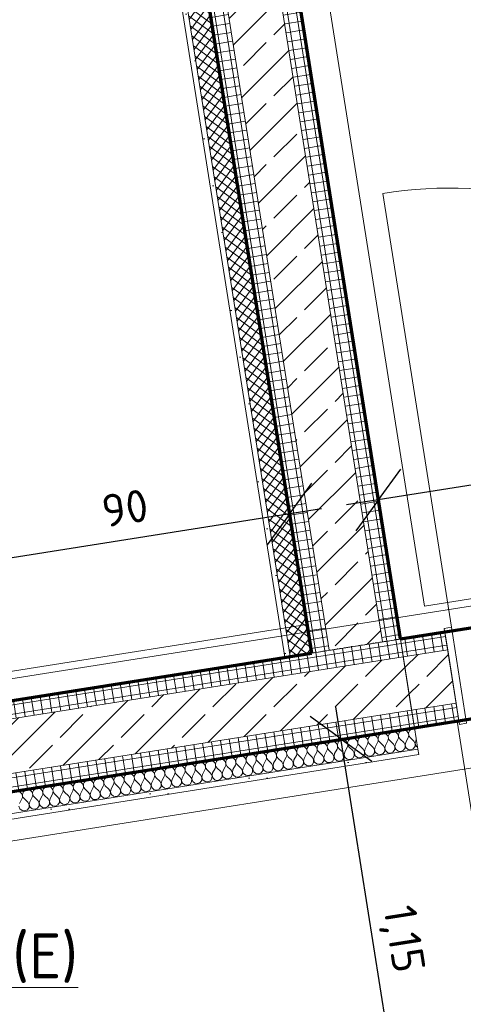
# Model space of a CAD drawing. Header units: millimetres. Extents: x 1523 to 75153, y -41886 to 10268.
# Tile 42 of 54: x 56188 to 57420, y -14615 to -11880. Entities that reach past the tile are written whole.
import ezdxf

# ---------------------------------------------------------------- set-up
doc = ezdxf.new("R2010")
doc.units = ezdxf.units.MM
for name, pattern in [('CAx_nichtHalbton', [20001.0584, 10000, -0.5292, 10000, -0.5292]), ('IMPORT-STRICHPUNKT _7_', [20, 10, -5, 0, -5]), ('Verdeckt 2x', [3.572, 2.3813, -1.1907])]:
    doc.linetypes.add(name, pattern=pattern)
for name, color, linetype, lineweight, true_color in [('10 VSI--Wärmeschutz _veritkal_', 7, 'Continuous', 13, 0x656565), ('90 A--Achsraster _1_50_', 7, 'IMPORT-STRICHPUNKT _7_', 13, 0x656565), ('Neubau_10 A--Wand innen _tragend_', 7, 'Continuous', 13, 0x656565), ('Neubau_10 VSI--Wärmeschutz _veritkal_', 7, 'Continuous', 13, 0x656565), ('Neubau_20 A--Gründungsbelag', 7, 'Continuous', 13, 0x656565), ('Sockelbeschichtung Sprühnebel', 7, 'Continuous', 13, 0x656565), ('Xref_706_5_--_ÜP_-1_000_16_Übersichtsplan UG_IFC 2025_01_13_dwg', 7, 'Continuous', 13, 0x767676), ('XX', 7, 'Continuous', 18, 0x804040)]:
    doc.layers.add(name, color=color, linetype=linetype, lineweight=lineweight, true_color=true_color)
for name, color, linetype, lineweight in [('Ax-50_BM-Bem', 7, 'Continuous', 9), ('Ax_BM-Bem', 7, 'Continuous', 9), ('M-EQPM-___-IDEN', 7, 'Continuous', 9)]:
    doc.layers.add(name, color=color, linetype=linetype, lineweight=lineweight)
doc.styles.add('ISOCPEUR', font='isocpeur.ttf', dxfattribs={"height": 125})
doc.styles.add('ISOCPEUR_2', font='isocpeur.ttf', dxfattribs={"height": 90})
doc.dimstyles.new('KI_1_8_mm_Isocpeur__cm_m__Aufrundung_auf_5_mm_ELT_Gesamtbemaßung', dxfattribs={"dimscale": 304.8, "dimtxt": 89.638306, "dimasz": 0.492126, "dimexe": 0.295276, "dimexo": 0.0625, "dimgap": 0.049213, "dimtad": 1, "dimlfac": 0.001, "dimrnd": 0.005, "dimzin": 0, "dimdsep": 46, "dimtxsty": 'ISOCPEUR_2', "dimblk1": 'OBLIQUE', "dimblk2": 'OBLIQUE', "dimsah": 1, "dimcen": 0.09, "dimdle": 0.295276, "dimadec": 0, "dimazin": 0, "dimtfac": 1, "dimtdec": 4, "dimtix": 1, "dimtmove": 0, "dimatfit": 3, "dimfxl": 0.984252, "dimfxlon": 1, "dimtvp": 1, "dimtfill": 1, "dimtolj": 1, "dimtzin": 0, "dimlwd": 25, "dimlwe": 25, "dimarcsym": 2})
doc.dimstyles.new('KI_1_8_mm_Isocpeur__cm_m__Aufrundung_auf_5_mm_ELT_Gesamtbemaßung_1', dxfattribs={"dimscale": 304.8, "dimtxt": 89.638306, "dimasz": 0.492126, "dimexe": 0.295276, "dimexo": 0.0625, "dimgap": 0.049213, "dimtad": 1, "dimdec": 1, "dimlfac": 0.1, "dimrnd": 0.5, "dimdsep": 46, "dimtxsty": 'ISOCPEUR_2', "dimblk1": 'OBLIQUE', "dimblk2": 'OBLIQUE', "dimsah": 1, "dimcen": 0.09, "dimdle": 0.295276, "dimadec": 0, "dimazin": 0, "dimtfac": 1, "dimtdec": 4, "dimtix": 1, "dimtmove": 0, "dimatfit": 3, "dimfxl": 0.984252, "dimfxlon": 1, "dimtvp": 1, "dimtfill": 1, "dimtolj": 1, "dimtzin": 0, "dimlwd": 25, "dimlwe": 25, "dimarcsym": 2})
pattern_1 = [(5.336, (0, 0), (-2.324905, 24.891662), []), (95.336, (0, 0), (24.891662, 2.324905), [])]
pattern_2 = [(95.336, (0, 0), (24.891662, 2.324905), []), (185.336, (0, 0), (-2.324905, 24.891662), [])]
pattern_3 = [(131.336, (0, 0), (90.1019, 79.25683), []), (131.336, (-45.05, -39.63), (90.1019, 79.25683), [90, -30])]
pattern_4 = [(86.336, (0, 0), (-86.42598, 5.53439), [0, -50]), (86.336, (-41.615, 27.72), (-86.42598, 5.53439), [0, -50])]

# ---------------------------------------------------------------- blocks, each defined once
blk = doc.blocks.new('Xref_706_5_--_ÜP_-1_000_11_Übersichtsplan UG_IFC 2024_09_30_dwg__X372-41959944-SuD_-1UG gesamt Plot  - Blatt 2')
at = {"layer": 'Neubau_10 A--Wand innen _tragend_', "color": 9, "true_color": 0xcbcbcb, "flags": 128}
for points in [[(10191.6, -33729), (10191.3, -33729.7), (10191, -33733.6), (10191.7, -33737.5), (10193.4, -33741), (10196.1, -33743.9), (10199.4, -33746), (10203.2, -33747.1), (10207.2, -33747.1), (10211, -33746), (10214.3, -33744)], [(10215.7, -33772.5), (10212.3, -33774.6), (10208.5, -33775.6), (10204.6, -33775.6), (10200.8, -33774.5), (10197.4, -33772.5), (10194.8, -33769.5), (10193, -33766), (10192.3, -33762.1), (10192.7, -33758.2), (10194.1, -33754.5), (10196.4, -33751.4), (10199.6, -33749), (10203.3, -33747.6), (10207.2, -33747.2), (10211.1, -33747.9), (10214.6, -33749.7), (10226.4, -33757.7), (10233.8, -33760.1), (10241.4, -33758.3), (10246.9, -33752.8), (10248.7, -33745.2), (10246.2, -33737.8), (10240.2, -33732.8), (10232.5, -33731.7), (10225.3, -33734.9), (10214.3, -33744)], [(10243.3, -33726.6), (10240.1, -33729.8), (10232.5, -33731.6), (10225.1, -33729.1), (10222.7, -33727.6)], [(10217, -33801), (10213.6, -33803.1), (10209.8, -33804.2), (10205.9, -33804.2), (10202.1, -33803.1), (10198.8, -33801), (10196.1, -33798.1), (10194.3, -33794.6), (10193.6, -33790.7), (10194, -33786.8), (10195.4, -33783.1), (10197.8, -33779.9), (10200.9, -33777.5), (10204.6, -33776.1), (10208.5, -33775.7), (10212.4, -33776.5), (10215.9, -33778.2), (10227.7, -33786.2), (10235.1, -33788.7), (10242.7, -33786.9), (10248.3, -33781.4), (10250, -33773.7), (10247.6, -33766.3), (10241.6, -33761.4), (10233.8, -33760.3), (10226.7, -33763.4), (10215.7, -33772.5)], [(10218.3, -33829.6), (10215, -33831.6), (10211.2, -33832.7), (10207.2, -33832.7), (10203.4, -33831.6), (10200.1, -33829.5), (10197.4, -33826.6), (10195.7, -33823.1), (10195, -33819.2), (10195.3, -33815.3), (10196.7, -33811.6), (10199.1, -33808.5), (10202.2, -33806.1), (10205.9, -33804.7), (10209.8, -33804.3), (10213.7, -33805), (10217.3, -33806.7), (10229.1, -33814.8), (10236.5, -33817.2), (10244.1, -33815.4), (10249.6, -33809.9), (10251.4, -33802.3), (10248.9, -33794.9), (10242.9, -33789.9), (10235.2, -33788.8), (10228, -33791.9), (10217, -33801)], [(10219.6, -33858.1), (10216.3, -33860.2), (10212.5, -33861.2), (10208.6, -33861.2), (10204.8, -33860.2), (10201.4, -33858.1), (10198.8, -33855.2), (10197, -33851.6), (10196.3, -33847.8), (10196.6, -33843.8), (10198.1, -33840.2), (10200.4, -33837), (10203.6, -33834.6), (10207.2, -33833.2), (10211.2, -33832.8), (10215, -33833.5), (10218.6, -33835.3), (10230.4, -33843.3), (10237.8, -33845.8), (10245.4, -33844), (10250.9, -33838.4), (10252.7, -33830.8), (10250.2, -33823.4), (10244.2, -33818.4), (10236.5, -33817.3), (10229.3, -33820.5), (10218.3, -33829.6)], [(10221, -33886.7), (10217.6, -33888.7), (10213.8, -33889.8), (10209.9, -33889.8), (10206.1, -33888.7), (10202.7, -33886.6), (10200.1, -33883.7), (10198.3, -33880.2), (10197.6, -33876.3), (10198, -33872.4), (10199.4, -33868.7), (10201.8, -33865.6), (10204.9, -33863.2), (10208.6, -33861.7), (10212.5, -33861.4), (10216.4, -33862.1), (10219.9, -33863.8), (10231.7, -33871.9), (10239.1, -33874.3), (10246.7, -33872.5), (10252.2, -33867), (10254, -33859.4), (10251.5, -33852), (10245.5, -33847), (10237.8, -33845.9), (10230.7, -33849), (10219.6, -33858.1)], [(10221, -33886.7), (10232, -33877.6), (10239.1, -33874.4), (10246.9, -33875.5), (10252.9, -33880.5), (10255.4, -33887.9), (10253.6, -33895.5), (10248.1, -33901), (10240.5, -33902.8), (10233.1, -33900.4), (10221.2, -33892.4), (10217.7, -33890.6), (10213.8, -33889.9), (10209.9, -33890.3), (10206.2, -33891.7), (10203.1, -33894.1), (10200.7, -33897.2), (10199.3, -33900.9), (10198.9, -33904.8), (10199.7, -33908.7), (10201.4, -33912.2), (10204.1, -33915.2), (10207.4, -33917.2), (10211.2, -33918.3), (10215.2, -33918.3), (10218.9, -33917.3), (10222.3, -33915.2)], [(10222.3, -33915.2), (10233.3, -33906.1), (10240.5, -33903), (10248.2, -33904.1), (10254.2, -33909), (10256.7, -33916.5), (10254.9, -33924.1), (10249.4, -33929.6), (10241.8, -33931.4), (10234.4, -33928.9), (10222.6, -33920.9), (10219, -33919.2), (10215.2, -33918.4), (10211.2, -33918.8), (10207.6, -33920.3), (10204.4, -33922.6), (10202.1, -33925.8), (10200.6, -33929.5), (10200.3, -33933.4), (10201, -33937.3), (10202.8, -33940.8), (10205.4, -33943.7), (10208.8, -33945.8), (10212.5, -33946.9), (10216.5, -33946.9), (10220.3, -33945.8), (10223.6, -33943.7)], [(10225, -33972.3), (10221.6, -33974.3), (10217.8, -33975.4), (10213.9, -33975.4), (10210.1, -33974.3), (10206.7, -33972.2), (10204.1, -33969.3), (10202.3, -33965.8), (10201.6, -33961.9), (10202, -33958), (10203.4, -33954.3), (10205.8, -33951.2), (10208.9, -33948.8), (10212.6, -33947.4), (10216.5, -33947), (10220.4, -33947.7), (10223.9, -33949.4), (10235.7, -33957.5), (10243.1, -33959.9), (10250.7, -33958.1), (10256.2, -33952.6), (10258, -33945), (10255.5, -33937.6), (10249.5, -33932.6), (10241.8, -33931.5), (10234.7, -33934.6), (10223.6, -33943.7)], [(10226.3, -34000.8), (10222.9, -34002.9), (10219.1, -34004), (10215.2, -34003.9), (10211.4, -34002.9), (10208.1, -34000.8), (10205.4, -33997.9), (10203.7, -33994.3), (10202.9, -33990.5), (10203.3, -33986.5), (10204.7, -33982.9), (10207.1, -33979.7), (10210.2, -33977.3), (10213.9, -33975.9), (10217.8, -33975.5), (10221.7, -33976.2), (10225.2, -33978), (10237, -33986), (10244.5, -33988.5), (10252.1, -33986.7), (10257.6, -33981.1), (10259.3, -33973.5), (10256.9, -33966.1), (10250.9, -33961.1), (10243.1, -33960), (10236, -33963.2), (10225, -33972.3)], [(10227.6, -34029.4), (10224.3, -34031.4), (10220.5, -34032.5), (10216.5, -34032.5), (10212.7, -34031.4), (10209.4, -34029.3), (10206.7, -34026.4), (10205, -34022.9), (10204.3, -34019), (10204.6, -34015.1), (10206, -34011.4), (10208.4, -34008.3), (10211.6, -34005.9), (10215.2, -34004.4), (10219.2, -34004.1), (10223, -34004.8), (10226.6, -34006.5), (10238.4, -34014.6), (10245.8, -34017), (10253.4, -34015.2), (10258.9, -34009.7), (10260.7, -34002.1), (10258.2, -33994.7), (10252.2, -33989.7), (10244.5, -33988.6), (10237.3, -33991.7), (10226.3, -34000.8)], [(10229, -34057.9), (10225.6, -34060), (10221.8, -34061), (10217.9, -34061), (10214.1, -34059.9), (10210.7, -34057.9), (10208.1, -34054.9), (10206.3, -34051.4), (10205.6, -34047.5), (10206, -34043.6), (10207.4, -34039.9), (10209.7, -34036.8), (10212.9, -34034.4), (10216.6, -34033), (10220.5, -34032.6), (10224.4, -34033.3), (10227.9, -34035.1), (10239.7, -34043.1), (10247.1, -34045.6), (10254.7, -34043.7), (10260.2, -34038.2), (10262, -34030.6), (10259.5, -34023.2), (10253.5, -34018.2), (10245.8, -34017.1), (10238.6, -34020.3), (10227.6, -34029.4)], [(10230.3, -34086.4), (10226.9, -34088.5), (10223.1, -34089.6), (10219.2, -34089.6), (10215.4, -34088.5), (10212.1, -34086.4), (10209.4, -34083.5), (10207.6, -34080), (10206.9, -34076.1), (10207.3, -34072.2), (10208.7, -34068.5), (10211.1, -34065.3), (10214.2, -34063), (10217.9, -34061.5), (10221.8, -34061.1), (10225.7, -34061.9), (10229.2, -34063.6), (10241, -34071.6), (10248.4, -34074.1), (10256, -34072.3), (10261.6, -34066.8), (10263.3, -34059.2), (10260.9, -34051.8), (10254.9, -34046.8), (10247.1, -34045.7), (10240, -34048.8), (10229, -34057.9)], [(10231.6, -34115), (10228.3, -34117), (10224.5, -34118.1), (10220.5, -34118.1), (10216.7, -34117), (10213.4, -34114.9), (10210.7, -34112), (10209, -34108.5), (10208.3, -34104.6), (10208.6, -34100.7), (10210, -34097), (10212.4, -34093.9), (10215.5, -34091.5), (10219.2, -34090.1), (10223.1, -34089.7), (10227, -34090.4), (10230.6, -34092.1), (10242.4, -34100.2), (10249.8, -34102.6), (10257.4, -34100.8), (10262.9, -34095.3), (10264.7, -34087.7), (10262.2, -34080.3), (10256.2, -34075.3), (10248.5, -34074.2), (10241.3, -34077.3), (10230.3, -34086.4)], [(10232.9, -34143.5), (10229.6, -34145.6), (10225.8, -34146.7), (10221.9, -34146.6), (10218.1, -34145.6), (10214.7, -34143.5), (10212.1, -34140.6), (10210.3, -34137), (10209.6, -34133.2), (10209.9, -34129.2), (10211.4, -34125.6), (10213.7, -34122.4), (10216.9, -34120), (10220.5, -34118.6), (10224.5, -34118.2), (10228.3, -34118.9), (10231.9, -34120.7), (10243.7, -34128.7), (10251.1, -34131.2), (10258.7, -34129.4), (10264.2, -34123.8), (10266, -34116.2), (10263.5, -34108.8), (10257.5, -34103.8), (10249.8, -34102.7), (10242.6, -34105.9), (10231.6, -34115)], [(10234.3, -34172.1), (10230.9, -34174.1), (10227.1, -34175.2), (10223.2, -34175.2), (10219.4, -34174.1), (10216, -34172), (10213.4, -34169.1), (10211.6, -34165.6), (10210.9, -34161.7), (10211.3, -34157.8), (10212.7, -34154.1), (10215.1, -34151), (10218.2, -34148.6), (10221.9, -34147.1), (10225.8, -34146.8), (10229.7, -34147.5), (10233.2, -34149.2), (10245, -34157.3), (10252.4, -34159.7), (10260, -34157.9), (10265.5, -34152.4), (10267.3, -34144.8), (10264.8, -34137.4), (10258.8, -34132.4), (10251.1, -34131.3), (10244, -34134.4), (10232.9, -34143.5)], [(10235.6, -34200.6), (10232.2, -34202.7), (10228.5, -34203.7), (10224.5, -34203.7), (10220.7, -34202.6), (10217.4, -34200.6), (10214.7, -34197.6), (10213, -34194.1), (10212.2, -34190.2), (10212.6, -34186.3), (10214, -34182.6), (10216.4, -34179.5), (10219.5, -34177.1), (10223.2, -34175.7), (10227.1, -34175.3), (10231, -34176), (10234.5, -34177.8), (10246.4, -34185.8), (10253.8, -34188.3), (10261.4, -34186.4), (10266.9, -34180.9), (10268.7, -34173.3), (10266.2, -34165.9), (10260.2, -34160.9), (10252.4, -34159.8), (10245.3, -34163), (10234.3, -34172.1)], [(10235.6, -34200.6), (10246.6, -34191.5), (10253.8, -34188.4), (10261.5, -34189.5), (10267.5, -34194.5), (10270, -34201.9), (10268.2, -34209.5), (10262.7, -34215), (10255.1, -34216.8), (10247.7, -34214.3), (10235.9, -34206.3), (10232.3, -34204.6), (10228.5, -34203.8), (10224.5, -34204.2), (10220.9, -34205.7), (10217.7, -34208), (10215.4, -34211.2), (10213.9, -34214.9), (10213.6, -34218.8), (10214.3, -34222.7), (10216.1, -34226.2), (10218.7, -34229.1), (10222.1, -34231.2), (10225.8, -34232.3), (10229.8, -34232.3), (10233.6, -34231.2), (10236.9, -34229.1)], [(10236.9, -34229.1), (10248, -34220), (10255.1, -34216.9), (10262.8, -34218), (10268.8, -34223), (10271.3, -34230.4), (10269.5, -34238), (10264, -34243.5), (10256.4, -34245.3), (10249, -34242.9), (10237.2, -34234.8), (10233.7, -34233.1), (10229.8, -34232.4), (10225.9, -34232.8), (10222.2, -34234.2), (10219.1, -34236.6), (10216.7, -34239.7), (10215.3, -34243.4), (10214.9, -34247.3), (10215.6, -34251.2), (10217.4, -34254.7), (10220, -34257.6), (10223.4, -34259.7), (10227.2, -34260.8), (10231.1, -34260.8), (10234.9, -34259.7), (10238.3, -34257.7)], [(10239.6, -34286.2), (10236.2, -34288.3), (10232.4, -34289.4), (10228.5, -34289.3), (10224.7, -34288.3), (10221.4, -34286.2), (10218.7, -34283.3), (10217, -34279.7), (10216.2, -34275.9), (10216.6, -34271.9), (10218, -34268.3), (10220.4, -34265.1), (10223.5, -34262.7), (10227.2, -34261.3), (10231.1, -34260.9), (10235, -34261.6), (10238.5, -34263.4), (10250.3, -34271.4), (10257.8, -34273.9), (10265.4, -34272.1), (10270.9, -34266.5), (10272.6, -34258.9), (10270.2, -34251.5), (10264.2, -34246.5), (10256.4, -34245.4), (10249.3, -34248.6), (10238.3, -34257.7)], [(10240.9, -34314.8), (10237.6, -34316.8), (10233.8, -34317.9), (10229.8, -34317.9), (10226, -34316.8), (10222.7, -34314.7), (10220, -34311.8), (10218.3, -34308.3), (10217.6, -34304.4), (10217.9, -34300.5), (10219.3, -34296.8), (10221.7, -34293.7), (10224.9, -34291.3), (10228.5, -34289.8), (10232.5, -34289.5), (10236.3, -34290.2), (10239.9, -34291.9), (10251.7, -34300), (10259.1, -34302.4), (10266.7, -34300.6), (10272.2, -34295.1), (10274, -34287.5), (10271.5, -34280.1), (10265.5, -34275.1), (10257.8, -34274), (10250.6, -34277.1), (10239.6, -34286.2)], [(10242.3, -34343.3), (10238.9, -34345.4), (10235.1, -34346.4), (10231.2, -34346.4), (10227.4, -34345.3), (10224, -34343.3), (10221.4, -34340.4), (10219.6, -34336.8), (10218.9, -34332.9), (10219.3, -34329), (10220.7, -34325.3), (10223, -34322.2), (10226.2, -34319.8), (10229.9, -34318.4), (10233.8, -34318), (10237.7, -34318.7), (10241.2, -34320.5), (10253, -34328.5), (10260.4, -34331), (10268, -34329.1), (10273.5, -34323.6), (10275.3, -34316), (10272.8, -34308.6), (10266.8, -34303.6), (10259.1, -34302.5), (10251.9, -34305.7), (10240.9, -34314.8)], [(10243.6, -34371.8), (10240.2, -34373.9), (10236.4, -34375), (10232.5, -34375), (10228.7, -34373.9), (10225.4, -34371.8), (10222.7, -34368.9), (10220.9, -34365.4), (10220.2, -34361.5), (10220.6, -34357.6), (10222, -34353.9), (10224.4, -34350.7), (10227.5, -34348.4), (10231.2, -34346.9), (10235.1, -34346.6), (10239, -34347.3), (10242.5, -34349), (10254.3, -34357), (10261.7, -34359.5), (10269.3, -34357.7), (10274.9, -34352.2), (10276.6, -34344.6), (10274.2, -34337.2), (10268.2, -34332.2), (10260.4, -34331.1), (10253.3, -34334.2), (10242.3, -34343.3)], [(10244.9, -34400.4), (10241.6, -34402.4), (10237.8, -34403.5), (10233.8, -34403.5), (10230, -34402.4), (10226.7, -34400.3), (10224, -34397.4), (10222.3, -34393.9), (10221.6, -34390), (10221.9, -34386.1), (10223.3, -34382.4), (10225.7, -34379.3), (10228.8, -34376.9), (10232.5, -34375.5), (10236.4, -34375.1), (10240.3, -34375.8), (10243.9, -34377.5), (10255.7, -34385.6), (10263.1, -34388), (10270.7, -34386.2), (10276.2, -34380.7), (10278, -34373.1), (10275.5, -34365.7), (10269.5, -34360.7), (10261.8, -34359.6), (10254.6, -34362.7), (10243.6, -34371.8)], [(10246.2, -34428.9), (10242.9, -34431), (10239.1, -34432.1), (10235.2, -34432.1), (10231.4, -34431), (10228, -34428.9), (10225.4, -34426), (10223.6, -34422.4), (10222.9, -34418.6), (10223.2, -34414.6), (10224.7, -34411), (10227, -34407.8), (10230.2, -34405.4), (10233.8, -34404), (10237.8, -34403.6), (10241.6, -34404.3), (10245.2, -34406.1), (10257, -34414.1), (10264.4, -34416.6), (10272, -34414.8), (10277.5, -34409.2), (10279.3, -34401.6), (10276.8, -34394.2), (10270.8, -34389.2), (10263.1, -34388.2), (10255.9, -34391.3), (10244.9, -34400.4)], [(10247.6, -34457.5), (10244.2, -34459.5), (10240.4, -34460.6), (10236.5, -34460.6), (10232.7, -34459.5), (10229.3, -34457.4), (10226.7, -34454.5), (10224.9, -34451), (10224.2, -34447.1), (10224.6, -34443.2), (10226, -34439.5), (10228.4, -34436.4), (10231.5, -34434), (10235.2, -34432.5), (10239.1, -34432.2), (10243, -34432.9), (10246.5, -34434.6), (10258.3, -34442.7), (10265.7, -34445.1), (10273.3, -34443.3), (10278.8, -34437.8), (10280.6, -34430.2), (10278.1, -34422.8), (10272.1, -34417.8), (10264.4, -34416.7), (10257.3, -34419.8), (10246.2, -34428.9)], [(10248.9, -34486), (10245.6, -34488.1), (10241.8, -34489.1), (10237.8, -34489.1), (10234, -34488), (10230.7, -34486), (10228, -34483.1), (10226.3, -34479.5), (10225.5, -34475.7), (10225.9, -34471.7), (10227.3, -34468), (10229.7, -34464.9), (10232.8, -34462.5), (10236.5, -34461.1), (10240.4, -34460.7), (10244.3, -34461.4), (10247.8, -34463.2), (10259.7, -34471.2), (10267.1, -34473.7), (10274.7, -34471.9), (10280.2, -34466.3), (10282, -34458.7), (10279.5, -34451.3), (10273.5, -34446.3), (10265.7, -34445.2), (10258.6, -34448.4), (10247.6, -34457.5)], [(10250.2, -34514.5), (10246.9, -34516.6), (10243.1, -34517.7), (10239.1, -34517.7), (10235.4, -34516.6), (10232, -34514.5), (10229.4, -34511.6), (10227.6, -34508.1), (10226.9, -34504.2), (10227.2, -34500.3), (10228.7, -34496.6), (10231, -34493.4), (10234.2, -34491.1), (10237.8, -34489.6), (10241.8, -34489.3), (10245.6, -34490), (10249.2, -34491.7), (10261, -34499.7), (10268.4, -34502.2), (10276, -34500.4), (10281.5, -34494.9), (10283.3, -34487.3), (10280.8, -34479.9), (10274.8, -34474.9), (10267.1, -34473.8), (10259.9, -34476.9), (10248.9, -34486)], [(10250.2, -34514.5), (10261.3, -34505.4), (10268.4, -34502.3), (10276.1, -34503.4), (10282.1, -34508.4), (10284.6, -34515.8), (10282.8, -34523.4), (10277.3, -34528.9), (10269.7, -34530.7), (10262.3, -34528.3), (10250.5, -34520.3), (10247, -34518.5), (10243.1, -34517.8), (10239.2, -34518.2), (10235.5, -34519.6), (10232.4, -34522), (10230, -34525.1), (10228.6, -34528.8), (10228.2, -34532.7), (10228.9, -34536.6), (10230.7, -34540.1), (10233.3, -34543), (10236.7, -34545.1), (10240.5, -34546.2), (10244.4, -34546.2), (10248.2, -34545.1), (10251.6, -34543.1)], [(10251.6, -34543.1), (10262.6, -34534), (10269.7, -34530.9), (10277.5, -34531.9), (10283.5, -34536.9), (10285.9, -34544.3), (10284.2, -34551.9), (10278.7, -34557.5), (10271.1, -34559.3), (10263.6, -34556.8), (10251.8, -34548.8), (10248.3, -34547), (10244.4, -34546.3), (10240.5, -34546.7), (10236.8, -34548.1), (10233.7, -34550.5), (10231.3, -34553.7), (10229.9, -34557.3), (10229.5, -34561.3), (10230.3, -34565.1), (10232, -34568.7), (10234.7, -34571.6), (10238, -34573.7), (10241.8, -34574.8), (10245.7, -34574.8), (10249.5, -34573.7), (10252.9, -34571.6)], [(10254.2, -34600.2), (10250.9, -34602.2), (10247.1, -34603.3), (10243.1, -34603.3), (10239.3, -34602.2), (10236, -34600.1), (10233.3, -34597.2), (10231.6, -34593.7), (10230.9, -34589.8), (10231.2, -34585.9), (10232.6, -34582.2), (10235, -34579.1), (10238.2, -34576.7), (10241.8, -34575.2), (10245.8, -34574.9), (10249.6, -34575.6), (10253.2, -34577.3), (10265, -34585.4), (10272.4, -34587.8), (10280, -34586), (10285.5, -34580.5), (10287.3, -34572.9), (10284.8, -34565.5), (10278.8, -34560.5), (10271.1, -34559.4), (10263.9, -34562.5), (10252.9, -34571.6)], [(10255.6, -34628.7), (10252.2, -34630.8), (10248.4, -34631.8), (10244.5, -34631.8), (10240.7, -34630.7), (10237.3, -34628.7), (10234.7, -34625.8), (10232.9, -34622.2), (10232.2, -34618.4), (10232.6, -34614.4), (10234, -34610.8), (10236.3, -34607.6), (10239.5, -34605.2), (10243.2, -34603.8), (10247.1, -34603.4), (10251, -34604.1), (10254.5, -34605.9), (10266.3, -34613.9), (10273.7, -34616.4), (10281.3, -34614.6), (10286.8, -34609), (10288.6, -34601.4), (10286.1, -34594), (10280.1, -34589), (10272.4, -34587.9), (10265.2, -34591.1), (10254.2, -34600.2)], [(10256.9, -34657.2), (10253.5, -34659.3), (10249.7, -34660.4), (10245.8, -34660.4), (10242, -34659.3), (10238.7, -34657.2), (10236, -34654.3), (10234.2, -34650.8), (10233.5, -34646.9), (10233.9, -34643), (10235.3, -34639.3), (10237.7, -34636.1), (10240.8, -34633.8), (10244.5, -34632.3), (10248.4, -34632), (10252.3, -34632.7), (10255.8, -34634.4), (10267.6, -34642.4), (10275, -34644.9), (10282.6, -34643.1), (10288.2, -34637.6), (10289.9, -34630), (10287.5, -34622.6), (10281.5, -34617.6), (10273.7, -34616.5), (10266.6, -34619.6), (10255.6, -34628.7)], [(10259.5, -34714.3), (10256.2, -34716.4), (10252.4, -34717.5), (10248.5, -34717.5), (10244.7, -34716.4), (10241.3, -34714.3), (10238.7, -34711.4), (10236.9, -34707.8), (10236.2, -34704), (10236.5, -34700), (10238, -34696.4), (10240.3, -34693.2), (10243.5, -34690.8), (10247.1, -34689.4), (10251.1, -34689), (10254.9, -34689.7), (10258.5, -34691.5), (10270.3, -34699.5), (10277.7, -34702), (10285.3, -34700.2), (10290.8, -34694.6), (10292.6, -34687), (10290.1, -34679.6), (10284.1, -34674.6), (10276.4, -34673.6), (10269.2, -34676.7), (10258.2, -34685.8), (10254.9, -34687.9), (10251.1, -34688.9), (10247.1, -34688.9), (10243.3, -34687.8), (10240, -34685.8), (10237.3, -34682.8), (10235.6, -34679.3), (10234.9, -34675.4), (10235.2, -34671.5), (10236.6, -34667.8), (10239, -34664.7), (10242.1, -34662.3), (10245.8, -34660.9), (10249.7, -34660.5), (10253.6, -34661.2), (10257.2, -34663), (10269, -34671), (10276.4, -34673.4), (10284, -34671.6), (10289.5, -34666.1), (10291.3, -34658.5), (10288.8, -34651.1), (10282.8, -34646.1), (10275.1, -34645), (10267.9, -34648.2), (10256.9, -34657.2)], [(10260.9, -34742.9), (10257.5, -34744.9), (10253.7, -34746), (10249.8, -34746), (10246, -34744.9), (10242.6, -34742.8), (10240, -34739.9), (10238.2, -34736.4), (10237.5, -34732.5), (10237.9, -34728.6), (10239.3, -34724.9), (10241.7, -34721.8), (10244.8, -34719.4), (10248.5, -34718), (10252.4, -34717.6), (10256.3, -34718.3), (10259.8, -34720), (10271.6, -34728.1), (10279, -34730.5), (10286.6, -34728.7), (10292.1, -34723.2), (10293.9, -34715.6), (10291.4, -34708.2), (10285.4, -34703.2), (10277.7, -34702.1), (10270.6, -34705.2), (10259.5, -34714.3)], [(10260.9, -34742.9), (10271.9, -34733.8), (10279, -34730.6), (10286.8, -34731.7), (10292.8, -34736.7), (10295.3, -34744.1), (10293.5, -34751.7), (10288, -34757.3), (10280.4, -34759.1), (10273, -34756.6), (10261.1, -34748.6), (10257.6, -34746.8), (10253.7, -34746.1), (10249.8, -34746.5), (10246.1, -34747.9), (10243, -34750.3), (10240.6, -34753.5), (10239.2, -34757.1), (10238.8, -34761.1), (10239.6, -34764.9), (10241.3, -34768.5), (10244, -34771.4), (10247.3, -34773.5), (10251.1, -34774.5), (10255.1, -34774.5), (10258.9, -34773.5), (10262.2, -34771.4)], [(10262.2, -34771.4), (10273.2, -34762.3), (10280.4, -34759.2), (10288.1, -34760.3), (10294.1, -34765.3), (10296.6, -34772.7), (10294.8, -34780.3), (10289.3, -34785.8), (10281.7, -34787.6), (10274.3, -34785.1), (10262.5, -34777.1), (10258.9, -34775.4), (10255.1, -34774.7), (10251.1, -34775), (10247.5, -34776.5), (10244.3, -34778.8), (10242, -34782), (10240.5, -34785.7), (10240.2, -34789.6), (10240.9, -34793.5), (10242.7, -34797), (10245.3, -34799.9), (10248.7, -34802), (10252.4, -34803.1), (10256.4, -34803.1), (10260.2, -34802), (10263.5, -34799.9)], [(10244.6, -34839.1), (10247, -34835.9), (10250.1, -34833.5), (10253.8, -34832.1), (10257.7, -34831.7), (10261.6, -34832.5), (10265.1, -34834.2), (10276.9, -34842.2)], [(10284.4, -34844.7), (10292, -34842.9), (10297.5, -34837.3), (10299.2, -34829.7), (10296.8, -34822.3), (10290.8, -34817.4), (10283, -34816.3), (10275.9, -34819.4), (10264.9, -34828.5), (10261.5, -34830.6), (10257.7, -34831.6), (10253.8, -34831.6), (10250, -34830.5), (10246.6, -34828.5), (10244, -34825.5), (10242.2, -34822), (10241.5, -34818.1), (10241.9, -34814.2), (10243.3, -34810.5), (10245.7, -34807.4), (10248.8, -34805), (10252.5, -34803.6), (10256.4, -34803.2), (10260.3, -34803.9), (10263.8, -34805.7), (10275.6, -34813.7), (10283, -34816.1), (10290.6, -34814.3), (10296.1, -34808.8), (10297.9, -34801.2), (10295.4, -34793.8), (10289.4, -34788.8), (10281.7, -34787.7), (10274.6, -34790.9), (10263.5, -34799.9)]]:
    blk.add_lwpolyline(points, dxfattribs=at)
blk = doc.blocks.new('Xref_706_5_--_ÜP_-1_000_11_Übersichtsplan UG_IFC 2024_09_30_dwg_Tür Ol 1-Fl 27_3-41959637-SuD_-1UG gesamt Plot  - Blatt 2')
at = {"layer": 'Neubau_10 A--Wand innen _tragend_', "color": 9, "true_color": 0xcbcbcb}
blk.add_line((610, 10), (610, 1230), dxfattribs=at)
at = {"layer": 'Neubau_10 A--Wand innen _tragend_', "color": 9, "true_color": 0xcbcbcb, "flags": 128}
for points in [[(630, -260), (610, -260), (610, 10), (630, 10)], [(630, -250), (630, -200), (630, -50), (630, 0), (630, -50), (630, -200)]]:
    blk.add_lwpolyline(points, close=True, dxfattribs=at)
at = {"layer": 'Neubau_10 A--Wand innen _tragend_', "color": 9, "true_color": 0xcbcbcb}
blk.add_arc((610, 10), 1220, 90, 180, dxfattribs=at)
blk = doc.blocks.new('Xref_706_5_--_ÜP_-1_000_11_Übersichtsplan UG_IFC 2024_09_30_dwg_Standard-Rastermarker_7-V2-SuD_-1UG gesamt Plot  - Blatt 2')
at = {"layer": '90 A--Achsraster _1_50_', "color": 9, "true_color": 0xcbcbcb}
blk.add_line((37913.7, 0), (93092.9, 0), dxfattribs=at)
blk = doc.blocks.new('Xref_706_5_--_ÜP_-1_000_16_Übersichtsplan UG_IFC 2025_01_13_dwg-35469238-SuD_-1UG gesamt Plot  - Blatt 2')
at = {"layer": '10 VSI--Wärmeschutz _veritkal_', "true_color": 0xcbcbcb}
h = blk.add_hatch(dxfattribs=at)
h.set_pattern_fill('FP_8', color=9, style=0, pattern_type=2)
h.set_pattern_definition([(50.336, (0, 0), (-15.396015, 12.765685), []), (140.336, (0, 0), (12.765685, 15.396015), [])])
h.paths.add_polyline_path([(11528.3, -33550.1), (11522.7, -33490.4), (7589.9, -33857.7), (7659.2, -33911.5), (11518.9, -33551)])
h = blk.add_hatch(dxfattribs=at)
h.set_pattern_fill('FP_7', color=9, style=0, pattern_type=2)
h.set_pattern_definition(pattern_4)
h.paths.add_polyline_path([(11529.7, -33565.1), (11528.3, -33550.1), (7659.2, -33911.5), (7676.5, -33925), (11528.2, -33565.2)])
at = {"layer": 'Neubau_10 A--Wand innen _tragend_', "true_color": 0xcbcbcb}
h = blk.add_hatch(dxfattribs=at)
h.set_pattern_fill('FP_4', color=9, style=0, pattern_type=2)
h.set_pattern_definition(pattern_2)
h.paths.add_polyline_path([(11549.3, -33236.8), (11537.6, -33112.4), (11487.9, -33117), (11499.5, -33241.5), (11531, -33238.5)])
h = blk.add_hatch(dxfattribs=at)
h.set_pattern_fill('FP_2', color=9, style=0, pattern_type=2)
h.set_pattern_definition(pattern_3)
h.paths.add_polyline_path([(11698.6, -33222.9), (11687, -33098.4), (11537.6, -33112.4), (11549.3, -33236.8), (11678.9, -33224.7)])
h = blk.add_hatch(dxfattribs=at)
h.set_pattern_fill('FP_4', color=9, style=0, pattern_type=2)
h.set_pattern_definition(pattern_2)
h.paths.add_polyline_path([(11748.4, -33218.2), (11736.8, -33093.8), (11687, -33098.4), (11698.6, -33222.9)])
h = blk.add_hatch(dxfattribs=at)
h.set_pattern_fill('FP_2', color=9, style=0, pattern_type=2)
h.set_pattern_definition(pattern_3)
h.paths.add_polyline_path([(11931.1, -35712), (11870.7, -35064.9), (11721.3, -35078.8), (11781.8, -35726)])
h.paths.add_polyline_path([(11847.6, -34817.5), (11828.7, -34615.2), (11793.3, -34720.6), (11840.7, -34805.3)])
h.paths.add_polyline_path([(11793.3, -34720.6), (11666.7, -34494.3), (11710.8, -34966.4), (11791.6, -34725.5)])
h.paths.add_polyline_path([(11805.6, -34367.9), (11698.6, -33222.9), (11549.3, -33236.8), (11656.2, -34381.8), (11733.7, -34374.6)])
h = blk.add_hatch(dxfattribs=at)
h.set_pattern_fill('FP_4', color=9, style=0, pattern_type=2)
h.set_pattern_definition(pattern_2)
h.paths.add_polyline_path([(11980.9, -35707.4), (11920.5, -35060.2), (11870.7, -35064.9), (11931.1, -35712)])
h.paths.add_polyline_path([(11907.9, -34925.3), (11868, -34498.1), (11828.7, -34615.2), (11847.6, -34817.5), (11882.9, -34880.6)])
h.paths.add_polyline_path([(11855.4, -34363.2), (11748.4, -33218.2), (11698.6, -33222.9), (11805.6, -34367.9)])
h = blk.add_hatch(dxfattribs=at)
h.set_pattern_fill('FP_7', color=9, style=0, pattern_type=2)
h.set_pattern_definition(pattern_4)
h.paths.add_polyline_path([(12055.6, -35700.4), (11823.1, -33211.3), (11808.1, -33212.6), (12040.6, -35701.8), (12047, -35701.2)])
h = blk.add_hatch(dxfattribs=at)
h.set_pattern_fill('FP_1', color=9, style=0, pattern_type=2)
h.set_pattern_definition(pattern_1)
h.paths.add_polyline_path([(11504.1, -33291.3), (11499.5, -33241.5), (7566.6, -33608.8), (7571.2, -33658.6), (11496.3, -33292)])
h = blk.add_hatch(dxfattribs=at)
h.set_pattern_fill('FP_4', color=9, style=0, pattern_type=2)
h.set_pattern_definition(pattern_2)
h.paths.add_polyline_path([(11606.4, -34386.5), (11656.2, -34381.8), (11549.3, -33236.8), (11499.5, -33241.5), (11601.9, -34337.6)])
h.paths.add_polyline_path([(11671.5, -35083.5), (11710.8, -34966.4), (11666.7, -34494.3), (11606.4, -34386.5), (11658.7, -34945.8)])
h.paths.add_polyline_path([(11781.8, -35726), (11721.3, -35078.8), (11671.5, -35083.5), (11732, -35730.6)])
h = blk.add_hatch(dxfattribs=at)
h.set_pattern_fill('FP_2', color=9, style=0, pattern_type=2)
h.set_pattern_definition(pattern_3)
h.paths.add_polyline_path([(11518.1, -33440.6), (11504.1, -33291.3), (7571.2, -33658.6), (7585.2, -33808), (11494.4, -33442.8)])
h = blk.add_hatch(dxfattribs=at)
h.set_pattern_fill('FP_1', color=9, style=0, pattern_type=2)
h.set_pattern_definition(pattern_1)
h.paths.add_polyline_path([(11522.7, -33490.4), (11518.1, -33440.6), (7585.2, -33808), (7589.9, -33857.7), (11522.7, -33490.4)])
at = {"layer": '10 VSI--Wärmeschutz _veritkal_', "color": 9, "true_color": 0xcbcbcb, "flags": 128}
blk.add_lwpolyline([(7676.5, -33925), (11529.7, -33565.1), (11528.3, -33550.1), (11522.7, -33490.4), (7589.9, -33857.7), (7595.4, -33917.5), (7659.2, -33911.5), (11528.3, -33550.1)], dxfattribs=at)
at = {"layer": 'Neubau_10 A--Wand innen _tragend_', "color": 9, "true_color": 0xcbcbcb}
for p, q in [((11419.8, -33248.9), (7566.6, -33608.8)), ((7571.2, -33658.6), (11504.1, -33291.3)), ((7585.2, -33808), (11518.1, -33440.6)), ((7589.9, -33857.7), (11522.7, -33490.4))]:
    blk.add_line(p, q, dxfattribs=at)
at = {"layer": 'Neubau_10 A--Wand innen _tragend_', "color": 9, "true_color": 0xcbcbcb, "flags": 128}
for points in [[(11736.8, -33093.8), (11748.4, -33218.2), (11499.5, -33241.5), (11487.9, -33117), (11736.8, -33093.8)], [(11781.8, -35726), (11549.3, -33236.8), (11537.6, -33112.4)], [(11931.1, -35712), (11698.6, -33222.9), (11687, -33098.4)], [(11526.8, -34393.9), (11606.4, -34386.5), (11656.2, -34381.8), (11805.6, -34367.9), (11855.4, -34363.2), (11915.1, -34357.7), (11930, -34356.3), (11823.1, -33211.3), (11808.1, -33212.6), (11748.4, -33218.2), (11698.6, -33222.9), (11549.3, -33236.8), (11499.5, -33241.5), (11732, -35730.6), (12040.6, -35701.8), (11808.1, -33212.6)], [(11748.4, -33218.2), (11980.9, -35707.4), (11982.3, -35722.3), (12057, -35715.4), (12055.6, -35700.4), (11995.1, -35053.2)]]:
    blk.add_lwpolyline(points, dxfattribs=at)
at = {"layer": 'Neubau_10 VSI--Wärmeschutz _veritkal_', "color": 9, "true_color": 0xcbcbcb}
blk.add_line((11499.5, -33241.5), (11406.5, -32245.8), dxfattribs=at)
at = {"layer": 'Neubau_10 VSI--Wärmeschutz _veritkal_', "color": 9, "true_color": 0xcbcbcb, "flags": 128}
for points in [[(24524.1, -31824), (11729.8, -33019.1), (11737.2, -33098.7), (12882.3, -32991.8), (13678.8, -32917.4)], [(11326.8, -32253.2), (11412.4, -33169.3), (7141, -33568.2)], [(7566.6, -33608.8), (11499.5, -33241.5), (11492, -33161.8)]]:
    blk.add_lwpolyline(points, dxfattribs=at)
blk.add_lwpolyline([(11522.7, -33490.4), (11443.1, -33497.8), (11526.8, -34393.9), (11591.9, -35090.9), (11707.2, -36325.5), (11763, -36922.9), (12645.6, -46371.8), (12725.2, -46364.4)], close=True, dxfattribs=at)
at = {"layer": 'Neubau_20 A--Gründungsbelag', "color": 9, "true_color": 0xcbcbcb, "flags": 128}
blk.add_lwpolyline([(6736.8, -30100.8), (7068.8, -33655.3), (11499.5, -33241.5), (11487.9, -33117), (11736.8, -33093.8), (11980.9, -35707.4), (11732, -35730.6), (11522.7, -33490.4), (7092, -33904.2), (8541.9, -49426.7)], dxfattribs=at)
at = {"layer": 'Sockelbeschichtung Sprühnebel', "color": 9, "true_color": 0xcbcbcb}
blk.add_line((15118.7, -72633.4), (9986.9, -17693.4), dxfattribs=at)
at = {"layer": 'Sockelbeschichtung Sprühnebel', "color": 9, "true_color": 0xcbcbcb, "flags": 128}
blk.add_lwpolyline([(10436.6, -17722.2), (15333.6, -70149.9), (15413.3, -70142.4), (15649.1, -72667.4)], dxfattribs=at)
for name, p, rotation in [('Xref_706_5_--_ÜP_-1_000_11_Übersichtsplan UG_IFC 2024_09_30_dwg_Standard-Rastermarker_7-V2-SuD_-1UG gesamt Plot  - Blatt 2', (18705.3, -110386.7), 95.33628353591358), ('Xref_706_5_--_ÜP_-1_000_11_Übersichtsplan UG_IFC 2024_09_30_dwg__X372-41959944-SuD_-1UG gesamt Plot  - Blatt 2', (0, 0), 2.668141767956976)]:
    blk.add_blockref(name, p, dxfattribs=dict(rotation=rotation))
at = {"extrusion": (0, 0, -1), "zscale": -0.9999999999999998, "rotation": 264.6637164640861}
blk.add_blockref('Xref_706_5_--_ÜP_-1_000_11_Übersichtsplan UG_IFC 2024_09_30_dwg_Tür Ol 1-Fl 27_3-41959637-SuD_-1UG gesamt Plot  - Blatt 2', (-11429.3, -32489.7), dxfattribs=at)
blk = doc.blocks.new('DIMBLOCK9-SuD_-1UG gesamt Plot  - Blatt 2')
at = {"layer": 'Ax-50_BM-Bem', "lineweight": 25}
for p, q in [((56983.8, -13549.3), (56922.8, -13164.1)), ((56936.9, -13253), (56999.2, -13167.2)), ((57025.8, -13238.9), (55959.1, -13407.8)), ((56936.9, -13253), (56874.6, -13338.8)), ((56936.9, -13253), (56983.8, -13549.3)), ((56094.9, -13690.1), (56033.9, -13304.9)), ((56048, -13393.8), (56110.3, -13307.9)), ((56048, -13393.8), (55985.6, -13479.6)), ((56048, -13393.8), (56094.9, -13690.1))]:
    blk.add_line(p, q, dxfattribs=at)
at = {"layer": 'Ax-50_BM-Bem', "color": 0, "lineweight": 25, "insert": (56409.7, -13202.2), "char_height": 90, "width": 150.589, "attachment_point": 1, "rotation": 9, "line_spacing_factor": 1.149209, "style": 'ISOCPEUR_2', "bg_fill": 3, "box_fill_scale": 1.25, "bg_fill_color": 256, "bg_fill_true_color": 13158600, "bg_fill_transparency": 0}
blk.add_mtext('90', dxfattribs=at)
blk = doc.blocks.new('_Oblique')
at = {"color": 0, "linetype": 'ByBlock', "lineweight": -2}
blk.add_line((-0.5, -0.5), (0.5, 0.5), dxfattribs=at)
blk = doc.blocks.new('DIMBLOCK11-SuD_-1UG gesamt Plot  - Blatt 2')
at = {"layer": 'Ax-50_BM-Bem', "lineweight": 25}
for p, q in [((57274, -15102.2), (57066, -13788.7)), ((57080, -13877.6), (56994.2, -13815.3)), ((56783.7, -13924.5), (57168.9, -13863.5)), ((57080, -13877.6), (56783.7, -13924.5)), ((57080, -13877.6), (57165.8, -13939.9)), ((57259.9, -15013.3), (57174.1, -14951)), ((57556.2, -14966.4), (57171, -15027.4)), ((57259.9, -15013.3), (57556.2, -14966.4)), ((57259.9, -15013.3), (57345.7, -15075.7))]:
    blk.add_line(p, q, dxfattribs=at)
at = {"layer": 'Ax-50_BM-Bem', "color": 0, "lineweight": 25, "insert": (57286.6, -14334), "char_height": 90, "width": 220.506, "attachment_point": 1, "rotation": 279, "line_spacing_factor": 1.149209, "style": 'ISOCPEUR_2', "bg_fill": 3, "box_fill_scale": 1.25, "bg_fill_color": 256, "bg_fill_true_color": 13158600, "bg_fill_transparency": 0}
blk.add_mtext('1,15', dxfattribs=at)
blk = doc.blocks.new('DIMBLOCK13-SuD_-1UG gesamt Plot  - Blatt 2')
at = {"layer": 'Ax-50_BM-Bem', "lineweight": 25}
for p, q in [((58218.5, -13353.7), (58157.5, -12968.5)), ((58171.5, -13057.4), (58233.9, -12971.6)), ((58260.4, -13043.3), (57094.9, -13227.9)), ((58171.5, -13057.4), (58109.2, -13143.2)), ((58171.5, -13057.4), (58218.5, -13353.7)), ((57230.8, -13510.2), (57169.7, -13125)), ((57183.8, -13213.9), (57246.2, -13128)), ((57183.8, -13213.9), (57121.5, -13299.7)), ((57183.8, -13213.9), (57230.8, -13510.2))]:
    blk.add_line(p, q, dxfattribs=at)
at = {"layer": 'Ax-50_BM-Bem', "color": 0, "lineweight": 25, "insert": (57557.3, -13020.5), "char_height": 90, "width": 242.019, "attachment_point": 1, "rotation": 9, "line_spacing_factor": 1.149209, "style": 'ISOCPEUR_2', "bg_fill": 3, "box_fill_scale": 1.25, "bg_fill_color": 256, "bg_fill_true_color": 13158600, "bg_fill_transparency": 0}
blk.add_mtext('1,00', dxfattribs=at)

msp = doc.modelspace()

# ---------------------------------------------------------------- linework, layer by layer
at = {"layer": 'XX', "color": 7, "linetype": 'CAx_nichtHalbton', "lineweight": 70, "true_color": 0xffffff}
for p, q in [((57245.002, -13600.125), (56548.868, -9204.908)), ((56301.945, -9244.016), (56998.08, -13639.234)), ((38162.461, -16875.619), (72664.654, -11411.008)), ((57245.002, -13600.125), (60771.049, -13041.654)), ((44212.437, -15664.281), (56998.08, -13639.234))]:
    msp.add_line(p, q, dxfattribs=at)
at = {"layer": 'XX', "color": 9, "linetype": 'Verdeckt 2x', "true_color": 0xc0c0c0}
for p, q in [((57245.002, -13600.125), (56550.433, -9214.789)), ((18164.802, -20041.167), (69450.974, -11918.235)), ((56998.08, -13639.234), (56882.318, -12908.345)), ((44212.437, -15664.281), (56998.08, -13639.234))]:
    msp.add_line(p, q, dxfattribs=at)

# ---------------------------------------------------------------- block references
at = {"layer": 'Xref_706_5_--_ÜP_-1_000_16_Übersichtsplan UG_IFC 2025_01_13_dwg', "color": 9, "true_color": 0xcbcbcb, "rotation": 273.6637164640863}
msp.add_blockref('Xref_706_5_--_ÜP_-1_000_16_Übersichtsplan UG_IFC 2025_01_13_dwg-35469238-SuD_-1UG gesamt Plot  - Blatt 2', (89683.72, 0), dxfattribs=at)

# ---------------------------------------------------------------- texts
at = {"layer": 'M-EQPM-___-IDEN', "color": 1, "true_color": 0xff0000, "insert": (55344.534, -14418.009), "char_height": 125, "width": 1210.54812, "attachment_point": 1, "style": 'ISOCPEUR'}
msp.add_mtext('\\LWD 70/16 (E)', dxfattribs=at)

# ---------------------------------------------------------------- next in the draw order: dimensions: what is measured, and where the dimension line sits
at = {"layer": 'Ax_BM-Bem', "lineweight": 25}
for base, p1, p2, angle, dimstyle, override, picture, middle in [((57183.822, -13213.852), (58218.462, -13353.721), (57230.752, -13510.159), 9, 'KI_1_8_mm_Isocpeur__cm_m__Aufrundung_auf_5_mm_ELT_Gesamtbemaßung', {"dimpost": '<>', "dimfxl": 1000.021476}, 'DIMBLOCK13-SuD_-1UG gesamt Plot  - Blatt 2', (57668.291, -13076.372)), ((56047.98, -13393.752), (56983.83, -13549.268), (56094.911, -13690.059), 9, 'KI_1_8_mm_Isocpeur__cm_m__Aufrundung_auf_5_mm_ELT_Gesamtbemaßung_1', {"dimpost": '<>', "dimfxl": 900}, 'DIMBLOCK9-SuD_-1UG gesamt Plot  - Blatt 2', (56483.054, -13264.095)), ((57080.041, -13877.599), (57556.231, -14966.413), (56783.734, -13924.529), 279, 'KI_1_8_mm_Isocpeur__cm_m__Aufrundung_auf_5_mm_ELT_Gesamtbemaßung', {"dimpost": '<>', "dimfxl": 1297.025442}, 'DIMBLOCK11-SuD_-1UG gesamt Plot  - Blatt 2', (57229.244, -14436.085))]:
    dim = msp.add_linear_dim(base=base, p1=p1, p2=p2, angle=angle, dimstyle=dimstyle, override=override, dxfattribs=at)
    dim.commit()
    dim.dimension.update_dxf_attribs({"geometry": picture, "text_midpoint": middle})

doc.saveas('drawing.dxf')
